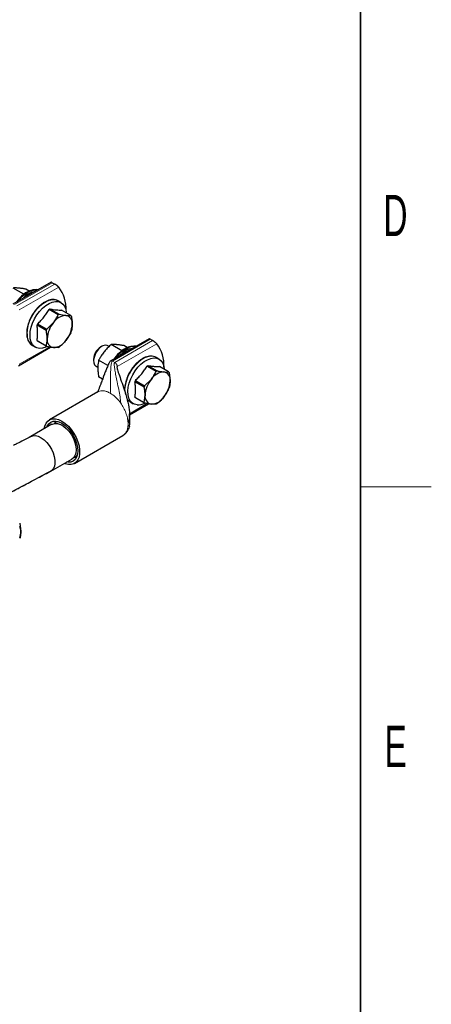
# Model space of a CAD drawing. Header units: millimetres. Extents: x 5 to 418, y 2 to 292.
# Tile 37 of 43: x 379 to 414, y 58 to 142. Entities that reach past the tile are written whole.
import ezdxf

# ---------------------------------------------------------------- set-up
doc = ezdxf.new("R2010")
doc.units = ezdxf.units.MM
doc.layers.add('SLD-0', color=7, linetype='Continuous')
doc.styles.add('SLDTEXTSTYLE0', font='TXT', dxfattribs={"width": 0.605})

msp = doc.modelspace()

# ---------------------------------------------------------------- linework, layer by layer
at = {"color": 7, "linetype": 'Continuous', "lineweight": 25}
for p, q in [((381.7758, 119.5975), (378.5302, 117.7239)), ((381.8727, 119.5565), (382.0754, 119.4395)), ((379.4712, 118.5825), (378.5656, 119.1052)), ((379.909, 118.8472), (379.6263, 119.0104)), ((382.6163, 117.8697), (382.3681, 118.013)), ((382.3778, 116.8247), (381.5993, 117.2741)), ((381.6869, 117.3247), (382.4654, 116.8753)), ((382.4654, 116.8753), (383.0326, 116.7853)), ((383.4385, 116.7883), (382.66, 117.2377)), ((380.6263, 116.0637), (381.4048, 115.6143)), ((381.4048, 115.6143), (381.9719, 116.173)), ((381.361, 115.5013), (380.5825, 115.9508)), ((383.4385, 115.3156), (383.0326, 114.6638)), ((380.5825, 114.6533), (381.361, 114.2039)), ((381.4048, 114.1416), (380.6263, 114.591)), ((390.0744, 114.8069), (386.8295, 112.9336)), ((390.374, 114.6488), (390.1713, 114.7658)), ((379.0203, 112.5163), (381.7322, 114.0819)), ((380.1883, 114.237), (380.4365, 114.0937)), ((382.3778, 114.0546), (381.9719, 114.0515)), ((386.082, 114.1683), (385.9641, 114.1002)), ((386.6936, 114.1534), (386.582, 114.2179)), ((387.7698, 113.7918), (386.8642, 114.3146)), ((388.2076, 114.0565), (387.9249, 114.2197)), ((385.375, 113.0797), (385.375, 112.9436)), ((386.5921, 112.5399), (385.8036, 112.9951)), ((390.9149, 113.079), (390.6667, 113.2223)), ((385.5821, 112.4858), (385.7393, 112.395)), ((390.6764, 112.034), (389.8979, 112.4835)), ((389.9855, 112.534), (390.764, 112.0846)), ((391.7371, 111.9976), (390.9586, 112.447)), ((391.7809, 111.9353), (391.8615, 111.24)), ((386.1348, 111.3896), (385.8036, 111.5808)), ((389.6596, 110.7107), (388.8811, 111.1601)), ((388.9249, 111.273), (389.7034, 110.8236)), ((389.7034, 110.8236), (390.2705, 111.3823)), ((385.7293, 110.2982), (381.6254, 107.9291)), ((391.7371, 110.5249), (391.3312, 109.8732)), ((388.4869, 109.4463), (388.7351, 109.3031)), ((388.8811, 109.8626), (389.6596, 109.4132)), ((389.7034, 109.3509), (388.9249, 109.8003)), ((389.6596, 109.4132), (389.7402, 110.0154)), ((388.4128, 108.3571), (390.0308, 109.2912)), ((381.8404, 107.5567), (380.0514, 106.5239)), ((383.7552, 104.2397), (387.8592, 106.6089)), ((387.8514, 106.6165), (387.8745, 106.6275)), ((381.7513, 103.5794), (383.5402, 104.6121)), ((381.6454, 103.5319), (380.8155, 103.0977)), ((379.1237, 99.1688), (379.2043, 98.4735))]:
    msp.add_line(p, q, dxfattribs=at)
at = {"color": 7, "linetype": 'Continuous', "lineweight": 18}
for p, q in [((378.6744, 117.7102), (381.8727, 119.5565)), ((382.0754, 119.4395), (378.8771, 117.5932)), ((379.0798, 117.2421), (382.4269, 119.1743)), ((386.973, 112.9195), (390.1713, 114.7658)), ((390.374, 114.6488), (387.1757, 112.8025)), ((387.3784, 112.4514), (390.7255, 114.3836)), ((381.6021, 114.1038), (379.0798, 112.6477)), ((386.973, 112.9195), (387.1757, 112.8025)), ((387.1757, 112.8025), (387.2417, 112.7516)), ((387.3784, 112.4514), (387.3784, 112.2467)), ((387.6768, 109.348), (387.6021, 109.45)), ((388.2249, 109.6986), (388.1541, 109.8279)), ((388.3828, 109.5192), (388.2541, 109.6567)), ((389.9008, 109.3131), (388.4053, 108.4498)), ((380.8155, 103.0977), (378.3917, 101.8295))]:
    msp.add_line(p, q, dxfattribs=at)
at = {"color": 7, "linetype": 'Continuous', "lineweight": 25, "flags": 128}
for points in [[(380.6633, 118.9553), (380.4996, 118.9743), (380.2439, 118.9477), (379.9736, 118.858), (379.6974, 118.708), (379.4241, 118.5027), (379.1626, 118.2486), (378.9212, 117.9539), (378.9158, 117.9465)], [(378.98, 117.9835), (379.1882, 118.2338), (379.4498, 118.4879), (379.723, 118.6932), (379.9993, 118.8432), (380.2696, 118.9329), (380.5253, 118.9595), (380.6504, 118.9479)], [(379.9849, 115.0918), (380.0097, 115.424), (380.0832, 115.7741), (380.2031, 116.1308), (380.3656, 116.4827), (380.5653, 116.8186), (380.796, 117.1275), (381.0501, 117.3997), (381.3195, 117.6262), (381.5956, 117.7999), (381.8694, 117.9152), (382.1323, 117.9683), (382.3756, 117.9575), (382.5917, 117.8833), (382.7735, 117.7479), (382.9153, 117.5558), (383.0124, 117.3131), (383.0617, 117.0276), (383.0634, 117.0048)], [(381.4188, 114.1439), (381.3195, 114.0983), (381.0501, 114.0138), (380.796, 113.9925), (380.5653, 114.0352), (380.3656, 114.1404), (380.2031, 114.3048), (380.0832, 114.5231), (380.0097, 114.7883), (379.9849, 115.0918)], [(386.582, 114.2179), (386.5157, 114.2471), (386.3489, 114.262), (386.1624, 114.2094), (385.9699, 114.0932), (385.7857, 113.922), (385.6235, 113.7086), (385.4953, 113.4686), (385.4106, 113.22), (385.3757, 112.9812), (385.3932, 112.7698), (385.4618, 112.6017), (385.5764, 112.4891), (385.5821, 112.4858)], [(388.9619, 114.1646), (388.7982, 114.1836), (388.5425, 114.157), (388.2722, 114.0673), (387.996, 113.9174), (387.7227, 113.712), (387.4612, 113.4579), (387.2198, 113.1632), (387.2144, 113.1558)], [(387.2786, 113.1929), (387.4868, 113.4431), (387.7484, 113.6972), (388.0216, 113.9025), (388.2979, 114.0525), (388.5682, 114.1422), (388.8239, 114.1688), (388.949, 114.1572)], [(389.0543, 109.2045), (388.8283, 109.2578), (388.6343, 109.3731), (388.4787, 109.5469), (388.3663, 109.7736), (388.3007, 110.0458), (388.2842, 110.3548), (388.3172, 110.6907), (388.3987, 111.0427), (388.526, 111.3994), (388.695, 111.7495), (388.9004, 112.0816), (389.1355, 112.385), (389.3927, 112.6501), (389.6639, 112.8683), (389.9402, 113.0326), (390.2128, 113.1377), (390.473, 113.1803), (390.7123, 113.1589), (390.9231, 113.0742), (391.0987, 112.929), (391.2332, 112.728), (391.3226, 112.4776), (391.362, 112.2141)], [(388.4869, 109.4463), (388.3862, 109.5164), (388.3828, 109.5192)], [(381.1987, 107.1862), (381.2417, 107.3967), (381.3421, 107.638), (381.4884, 107.8264), (381.6756, 107.9555), (381.8974, 108.0209), (382.1462, 108.0203), (382.4136, 107.9538), (382.6903, 107.8236)], [(381.4105, 107.3085), (381.4458, 107.3981), (381.5703, 107.5952), (381.7378, 107.7342), (381.9419, 107.8098), (382.1748, 107.8191), (382.4275, 107.7617), (382.6903, 107.6399)], [(382.6903, 107.8236), (382.9671, 107.6343), (383.2344, 107.3921), (383.4832, 107.1054), (383.705, 106.784), (383.8922, 106.4387), (384.0386, 106.0813), (384.139, 105.7241), (384.19, 105.3791), (384.19, 105.0582), (384.139, 104.7722), (384.0386, 104.5308), (383.8922, 104.3424), (383.705, 104.2133), (383.4832, 104.148), (383.2344, 104.1485), (382.9671, 104.215), (382.8985, 104.2417)], [(381.8404, 107.5567), (381.886, 107.5803), (382.0893, 107.6335), (382.3189, 107.619), (382.5647, 107.5375), (382.816, 107.3924), (383.0618, 107.1901), (383.2914, 106.9396), (383.4947, 106.6516), (383.6628, 106.3389), (383.7885, 106.0151), (383.8661, 105.6942), (383.8924, 105.3905), (383.8661, 105.117), (383.7885, 104.8859), (383.6628, 104.7071), (383.5402, 104.6121)], [(382.6903, 107.6399), (382.9531, 107.4583), (383.2058, 107.2239), (383.4387, 106.9457), (383.6428, 106.6345), (383.8103, 106.302), (383.9348, 105.9612), (384.0115, 105.6252), (384.0374, 105.3068), (384.0115, 105.0183), (383.9348, 104.7707), (383.8103, 104.5736), (383.6428, 104.4346), (383.4387, 104.359), (383.2058, 104.3497), (383.1104, 104.364)], [(380.0674, 106.5328), (380.2353, 106.5917), (380.4519, 106.5986), (380.6872, 106.5412), (380.9314, 106.422), (381.1743, 106.2459), (381.4059, 106.0203), (381.6166, 105.7544), (381.7976, 105.4594), (381.9413, 105.1474), (382.0419, 104.8315), (382.0952, 104.5247), (382.0989, 104.2398), (382.0529, 103.9886), (381.959, 103.7815), (381.8213, 103.6271), (381.7513, 103.5794)]]:
    msp.add_lwpolyline(points, dxfattribs=at)
at = {"color": 7, "linetype": 'Continuous', "lineweight": 18, "flags": 128}
for points in [[(380.4304, 118.8208), (380.2447, 118.783), (380.1433, 118.7495)], [(379.7367, 115.2351), (379.7615, 115.5673), (379.835, 115.9173), (379.9549, 116.2741), (380.1174, 116.626), (380.3171, 116.9619), (380.5478, 117.2708), (380.8019, 117.543), (381.0713, 117.7695), (381.3474, 117.9432), (381.6212, 118.0585), (381.8841, 118.1116), (382.1274, 118.1008), (382.3435, 118.0266), (382.3681, 118.013)], [(388.729, 114.0301), (388.5433, 113.9923), (388.4419, 113.9588)], [(388.0725, 110.0775), (388.0526, 110.1891), (388.036, 110.4981), (388.069, 110.834), (388.1505, 111.186), (388.2778, 111.5427), (388.4468, 111.8927), (388.6522, 112.2248), (388.8873, 112.5283), (389.1446, 112.7934), (389.4157, 113.0116), (389.692, 113.1759), (389.9646, 113.281), (390.2248, 113.3235), (390.4641, 113.3021), (390.6667, 113.2223)]]:
    msp.add_lwpolyline(points, dxfattribs=at)
at = {"color": 7, "linetype": 'Continuous', "lineweight": 25}
for centre, radius, start, end in [((380.8253, 116.6922), 2.3296, 104.738755, 148.821657), ((381.0011, 116.66), 2.2588, 112.320552, 137.284781), ((380.0348, 117.3495), 3.0086, 357.064669, 37.339063), ((382.4426, 115.9146), 1.5999, 118.185284, 121.80934), ((383.2211, 115.4652), 1.5999, 118.185284, 121.80934), ((383.1625, 115.0147), 2.7446, 157.529935, 160.058705), ((383.7415, 114.7001), 2.3023, 140.227928, 177.360713), ((383.1145, 115.4186), 1.3691, 93.429538, 146.565085), ((382.9118, 116.1368), 0.6597, 350.748121, 79.453222), ((381.263, 116.1367), 2.3023, 320.227928, 357.360713), ((382.9019, 116.3646), 0.6837, 31.906362, 38.294981), ((380.8215, 115.1247), 1.0904, 174.188818, 234.499002), ((383.941, 114.5653), 2.7446, 157.529935, 160.058705), ((380.9023, 116.3646), 2.7446, 337.529935, 340.058705), ((381.1629, 115.0147), 0.6837, 211.906362, 218.294981), ((382.0926, 114.7), 0.6597, 170.748121, 259.453222), ((381.89, 115.4182), 1.3691, 273.429538, 326.565085), ((388.3335, 112.5588), 3.0086, 357.064669, 37.339063), ((381.9414, 114.5652), 0.6837, 211.906362, 218.294981), ((381.6222, 115.4647), 1.5999, 298.185284, 301.80934), ((386.6249, 113.0384), 1.2506, 121.894859, 178.110517), ((389.1239, 111.9015), 2.3296, 104.738748, 148.821658), ((389.2997, 111.8693), 2.2588, 112.320552, 137.284781), ((390.7412, 111.1239), 1.5999, 118.185284, 121.80934), ((391.4131, 110.6279), 1.3691, 93.429538, 146.565085), ((391.5197, 110.6745), 1.5999, 118.185284, 121.80934), ((391.2104, 111.3461), 0.6597, 350.748121, 79.453222), ((391.2005, 111.5739), 0.6837, 31.906362, 38.294981), ((391.4611, 110.224), 2.7446, 157.529935, 160.058705), ((392.0401, 109.9094), 2.3023, 140.227928, 177.360713), ((389.5616, 111.346), 2.3023, 320.227928, 357.360713), ((392.2396, 109.7746), 2.7446, 157.529935, 160.058705), ((389.2009, 111.5739), 2.7446, 337.529935, 340.058705), ((389.4615, 110.224), 0.6837, 211.906362, 218.294981), ((389.1133, 110.4955), 1.2923, 267.382212, 298.082412), ((390.24, 109.7746), 0.6837, 211.906362, 218.294981), ((390.3912, 109.9094), 0.6597, 170.748121, 259.453222), ((390.1886, 110.6275), 1.3691, 273.429538, 326.565085), ((389.9208, 110.674), 1.5999, 298.185284, 301.80934), ((382.4173, 107.1948), 0.5815, 93.112833, 132.326252), ((383.509, 105.301), 0.5914, 288.006879, 326.543283), ((377.315, 98.5046), 1.8895, 341.982941, 359.056792), ((378.1731, 98.4955), 1.0314, 358.780513, 22.456273)]:
    msp.add_arc(centre, radius, start, end, dxfattribs=at)
at = {"color": 7, "linetype": 'Continuous', "lineweight": 18}
msp.add_arc((386.2903, 107.5842), 2.0074, 356.881452, 3.118548, dxfattribs=at)
at = {"color": 7, "linetype": 'Continuous', "lineweight": 25}
for points, knots in [([(381.8727, 119.5565), (381.8547, 119.5665), (381.8188, 119.5864), (381.7868, 119.5993), (381.7798, 119.5971), (381.7766, 119.5961)], [0, 0, 0, 0, 0.3462441, 0.6912551, 1, 1, 1, 1]), ([(382.4269, 119.1743), (382.4164, 119.1854), (382.3952, 119.2079), (382.3529, 119.2456), (382.3042, 119.2852), (382.2562, 119.3212), (382.211, 119.3531), (382.1715, 119.3798), (382.1318, 119.4055), (382.0995, 119.4254), (382.0816, 119.4359), (382.0754, 119.4395)], [0, 0, 0, 0, 0.1426342, 0.2896798, 0.4274878, 0.5702917, 0.6633911, 0.7589044, 0.8521434, 0.9490961, 1, 1, 1, 1]), ([(379.6263, 119.0104), (379.5878, 119.0172), (379.5083, 119.0314), (379.3912, 119.0505), (379.275, 119.0677), (379.1629, 119.0822), (379.0547, 119.0939), (378.9513, 119.1025), (378.8525, 119.1079), (378.7592, 119.1102), (378.6625, 119.1098), (378.6005, 119.1069), (378.5656, 119.1052)], [0, 0, 0, 0, 0.0899804, 0.1860887, 0.2823171, 0.3789798, 0.4758209, 0.5745607, 0.6735044, 0.7730079, 0.87267, 1, 1, 1, 1]), ([(382.483, 117.9259), (382.4431, 117.9586), (382.3442, 118.0396), (382.1544, 118.1075), (381.9298, 118.1332), (381.6981, 118.1066), (381.4626, 118.0341), (381.2292, 117.9202), (381.0043, 117.7719), (380.7906, 117.5945), (380.6073, 117.4101), (380.4521, 117.2272), (380.3, 117.0257), (380.2051, 116.8703), (380.1482, 116.7773)], [0, 0, 0, 0, 0.0671828, 0.1664946, 0.2596062, 0.3521883, 0.4434683, 0.5331052, 0.6205406, 0.7042503, 0.787734, 0.8487511, 0.9094706, 1, 1, 1, 1]), ([(380.6263, 116.0637), (380.7193, 116.1555), (380.9058, 116.3396), (381.1618, 116.6353), (381.3551, 116.895), (381.4983, 117.1096), (381.5656, 117.2193), (381.5993, 117.2741)], [0, 0, 0, 0, 0.2476057, 0.4964648, 0.7468409, 0.8733339, 1, 1, 1, 1]), ([(381.6869, 117.3247), (381.7798, 117.31), (381.9662, 117.2805), (382.2222, 117.2515), (382.4155, 117.2394), (382.5588, 117.2363), (382.6262, 117.2373), (382.66, 117.2377)], [0, 0, 0, 0, 0.2472414, 0.4960187, 0.7468409, 0.8728708, 1, 1, 1, 1]), ([(381.9719, 116.173), (382.0115, 116.2241), (382.0909, 116.3267), (382.1963, 116.4882), (382.2763, 116.6265), (382.3358, 116.7392), (382.3638, 116.7962), (382.3778, 116.8247)], [0, 0, 0, 0, 0.2471218, 0.4960173, 0.7472812, 0.8735361, 1, 1, 1, 1]), ([(380.1482, 116.7773), (380.0882, 116.6663), (380.004, 116.5105), (379.9049, 116.2735), (379.8328, 116.0721), (379.7679, 115.8348), (379.723, 115.593), (379.7016, 115.3508), (379.7067, 115.116), (379.7401, 114.894), (379.8031, 114.6889), (379.8986, 114.5063), (380.0158, 114.3567), (380.1149, 114.29), (380.1594, 114.26)], [0, 0, 0, 0, 0.1137604, 0.1595755, 0.2350147, 0.3122552, 0.3940492, 0.4782537, 0.5641729, 0.6514363, 0.7400276, 0.8303985, 0.9236708, 1, 1, 1, 1]), ([(383.0326, 116.7853), (383.0721, 116.7822), (383.1514, 116.7762), (383.2568, 116.7749), (383.3534, 116.7785), (383.4101, 116.785), (383.4385, 116.7883)], [0, 0, 0, 0, 0.2469561, 0.4952833, 0.7471831, 1, 1, 1, 1]), ([(383.4823, 116.726), (383.4883, 116.6962), (383.5062, 116.6069), (383.5309, 116.4593), (383.5521, 116.2846), (383.5617, 116.1418), (383.5626, 116.0586), (383.5629, 116.0307)], [0, 0, 0, 0, 0.12398745, 0.37252037, 0.62217826, 0.87359473, 1, 1, 1, 1]), ([(383.5629, 116.0307), (383.5618, 115.9772), (383.5597, 115.8697), (383.5431, 115.7165), (383.5218, 115.5937), (383.5006, 115.4983), (383.4884, 115.4518), (383.4823, 115.4285)], [0, 0, 0, 0, 0.2471218, 0.4960173, 0.7472812, 0.8735361, 1, 1, 1, 1]), ([(380.5825, 114.6533), (380.5895, 114.7028), (380.6035, 114.8018), (380.6185, 114.955), (380.6281, 115.1122), (380.6313, 115.2734), (380.6281, 115.438), (380.6186, 115.6059), (380.6036, 115.7769), (380.5895, 115.8928), (380.5825, 115.9508)], [0, 0, 0, 0, 0.1245488, 0.2492466, 0.3745041, 0.5, 0.6244574, 0.7491579, 0.874495, 1, 1, 1, 1]), ([(381.4416, 114.8061), (381.4405, 114.8608), (381.4384, 114.9707), (381.4218, 115.1431), (381.4005, 115.2905), (381.3792, 115.4105), (381.3671, 115.471), (381.361, 115.5013)], [0, 0, 0, 0, 0.2471218, 0.4960173, 0.7472812, 0.8735361, 1, 1, 1, 1]), ([(381.361, 114.2039), (381.3669, 114.2267), (381.3849, 114.2953), (381.4096, 114.4144), (381.4308, 114.5646), (381.4404, 114.6963), (381.4413, 114.7786), (381.4416, 114.8061)], [0, 0, 0, 0, 0.1239874, 0.3725204, 0.6221783, 0.8735947, 1, 1, 1, 1]), ([(383.0326, 114.6638), (382.9909, 114.6139), (382.9073, 114.5137), (382.7686, 114.3714), (382.646, 114.2577), (382.544, 114.1695), (382.4916, 114.1266), (382.4654, 114.1051)], [0, 0, 0, 0, 0.2471218, 0.4960173, 0.7472812, 0.8735361, 1, 1, 1, 1]), ([(390.1713, 114.7658), (390.1533, 114.7758), (390.1174, 114.7957), (390.0854, 114.8086), (390.0784, 114.8065), (390.0752, 114.8055)], [0, 0, 0, 0, 0.3462441, 0.6912551, 1, 1, 1, 1]), ([(390.7255, 114.3836), (390.715, 114.3947), (390.6938, 114.4172), (390.6515, 114.4549), (390.6028, 114.4945), (390.5548, 114.5305), (390.5096, 114.5625), (390.4701, 114.5891), (390.4304, 114.6148), (390.3981, 114.6347), (390.3802, 114.6452), (390.374, 114.6488)], [0, 0, 0, 0, 0.1426342, 0.2896798, 0.4274878, 0.5702917, 0.6633911, 0.7589044, 0.8521434, 0.9490961, 1, 1, 1, 1]), ([(381.9719, 114.0515), (381.9303, 114.0558), (381.8468, 114.0642), (381.708, 114.0848), (381.561, 114.1102), (381.4569, 114.1311), (381.4048, 114.1416)], [0, 0, 0, 0, 0.2469561, 0.4952833, 0.7471831, 1, 1, 1, 1]), ([(386.8642, 114.3146), (386.8197, 114.2738), (386.6859, 114.1513), (386.5159, 113.9797), (386.3553, 113.7996), (386.2396, 113.6587), (386.1295, 113.5127), (386.0258, 113.3629), (385.9155, 113.1906), (385.8446, 113.0668), (385.8036, 112.9951)], [0, 0, 0, 0, 0.10436672, 0.31346414, 0.41852274, 0.52584026, 0.63342318, 0.74175631, 0.85030811, 1, 1, 1, 1]), ([(387.9249, 114.2197), (387.8864, 114.2266), (387.8069, 114.2407), (387.6899, 114.2598), (387.5736, 114.277), (387.4615, 114.2916), (387.3533, 114.3032), (387.2499, 114.3118), (387.1511, 114.3172), (387.0579, 114.3195), (386.9611, 114.3191), (386.8991, 114.3162), (386.8642, 114.3146)], [0, 0, 0, 0, 0.0899804, 0.1860887, 0.2823171, 0.3789798, 0.4758209, 0.5745607, 0.6735044, 0.7730079, 0.87267, 1, 1, 1, 1]), ([(385.8036, 112.9951), (385.7955, 112.9511), (385.7714, 112.8188), (385.7495, 112.634), (385.7387, 112.4404), (385.737, 112.2894), (385.7419, 112.1331), (385.7534, 111.9729), (385.7727, 111.7891), (385.7922, 111.6572), (385.8036, 111.5808)], [0, 0, 0, 0, 0.1043667, 0.3134641, 0.4185227, 0.5258403, 0.6334232, 0.7417563, 0.8503081, 1, 1, 1, 1]), ([(386.8295, 112.9336), (386.8145, 112.9221), (386.7384, 112.8637), (386.6361, 112.6465), (386.5059, 112.3499), (386.3753, 112.0175), (386.2932, 111.8081), (386.2563, 111.7107), (386.2549, 111.7071)], [0, 0, 0, 0, 0.0416719, 0.2114319, 0.505879, 0.7704231, 0.991488, 1, 1, 1, 1]), ([(390.7905, 113.1285), (390.7478, 113.1637), (390.6461, 113.2473), (390.4531, 113.3169), (390.2284, 113.3425), (389.9967, 113.316), (389.7612, 113.2434), (389.5279, 113.1294), (389.3027, 112.9815), (389.0898, 112.8027), (388.9473, 112.665), (388.8786, 112.5837), (388.8728, 112.5769)], [0, 0, 0, 0, 0.0900585, 0.2141601, 0.3305138, 0.4462058, 0.5602707, 0.6722824, 0.7815431, 0.886148, 0.9904706, 1, 1, 1, 1]), ([(387.3784, 112.4514), (387.3746, 112.4483), (387.366, 112.4413), (387.3582, 112.4199), (387.3532, 112.3602), (387.3772, 112.2403), (387.4302, 112.054), (387.5465, 111.7092), (387.7361, 111.1896), (387.9911, 110.4618), (388.2394, 109.6541), (388.3954, 108.8827), (388.4527, 108.2179), (388.3437, 107.8559), (388.2947, 107.6934)], [0, 0, 0, 0, 0.0034633, 0.0076788, 0.0163022, 0.0458253, 0.0885627, 0.1428318, 0.2782157, 0.4361215, 0.6202175, 0.7917782, 0.9065179, 1, 1, 1, 1]), ([(388.4468, 111.9866), (388.387, 111.8756), (388.303, 111.7198), (388.2099, 111.4997), (388.1737, 111.3938), (388.1534, 111.3343)], [0, 0, 0, 0, 0.5212508, 0.7311759, 1, 1, 1, 1]), ([(388.8728, 112.5769), (388.832, 112.5301), (388.7448, 112.4299), (388.5988, 112.2348), (388.5037, 112.0796), (388.4468, 111.9866)], [0, 0, 0, 0, 0.2609031, 0.5576167, 1, 1, 1, 1]), ([(388.9249, 111.273), (389.0178, 111.3647), (389.2042, 111.5486), (389.4602, 111.8443), (389.6535, 112.104), (389.7968, 112.3187), (389.8641, 112.4284), (389.8979, 112.4835)], [0, 0, 0, 0, 0.2472414, 0.4960187, 0.7468409, 0.8728708, 1, 1, 1, 1]), ([(389.9855, 112.534), (390.0327, 112.5264), (390.127, 112.5111), (390.2634, 112.4916), (390.395, 112.4752), (390.5205, 112.4624), (390.6394, 112.4533), (390.7517, 112.4479), (390.8585, 112.4457), (390.9252, 112.4466), (390.9586, 112.447)], [0, 0, 0, 0, 0.1245488, 0.2492466, 0.3745041, 0.5, 0.6244574, 0.7491579, 0.874495, 1, 1, 1, 1]), ([(390.2705, 111.3823), (390.31, 111.4334), (390.3894, 111.5358), (390.4947, 111.6973), (390.5914, 111.8634), (390.648, 111.9771), (390.6764, 112.034)], [0, 0, 0, 0, 0.2469561, 0.4952833, 0.7471831, 1, 1, 1, 1]), ([(390.764, 112.0846), (390.7897, 112.0794), (390.8669, 112.0638), (390.9916, 112.0405), (391.1347, 112.0174), (391.2472, 112.0027), (391.3101, 111.9966), (391.3312, 111.9946)], [0, 0, 0, 0, 0.1239874, 0.3725204, 0.6221783, 0.8735947, 1, 1, 1, 1]), ([(391.3312, 111.9946), (391.3707, 111.9916), (391.4501, 111.9855), (391.5556, 111.9842), (391.6356, 111.9874), (391.6951, 111.9925), (391.7231, 111.9959), (391.7371, 111.9976)], [0, 0, 0, 0, 0.2471218, 0.4960173, 0.7472812, 0.8735361, 1, 1, 1, 1]), ([(386.2549, 111.7071), (386.2181, 111.6105), (386.1312, 111.3822), (386.0153, 111.0682), (385.9028, 110.7665), (385.8227, 110.5592), (385.7649, 110.4188), (385.7306, 110.3385), (385.7142, 110.2996), (385.7203, 110.3003), (385.7223, 110.3005)], [0, 0, 0, 0, 0.1572227, 0.3719114, 0.5160858, 0.673462, 0.7562899, 0.8451094, 0.9472812, 1, 1, 1, 1]), ([(388.1534, 111.3343), (388.1473, 111.3173), (388.1127, 111.2221), (388.0675, 111.0441), (388.0218, 110.8026), (388.0001, 110.5765), (388.0061, 110.4397), (388.0088, 110.3786)], [0, 0, 0, 0, 0.0511491, 0.2867411, 0.5362216, 0.7930544, 1, 1, 1, 1]), ([(388.8811, 109.8626), (388.8942, 109.9616), (388.9205, 110.16), (388.933, 110.4775), (388.9224, 110.7555), (388.9024, 110.9846), (388.8882, 111.1016), (388.8811, 111.1601)], [0, 0, 0, 0, 0.2476057, 0.4964648, 0.7468409, 0.8733339, 1, 1, 1, 1]), ([(391.8615, 111.24), (391.8604, 111.1865), (391.8583, 111.079), (391.8417, 110.9258), (391.8204, 110.803), (391.7992, 110.7076), (391.787, 110.6611), (391.7809, 110.6378)], [0, 0, 0, 0, 0.2471218, 0.4960173, 0.7472812, 0.8735361, 1, 1, 1, 1]), ([(389.7402, 110.0154), (389.7391, 110.0702), (389.737, 110.1801), (389.7204, 110.3525), (389.6991, 110.4998), (389.6779, 110.6198), (389.6657, 110.6803), (389.6596, 110.7107)], [0, 0, 0, 0, 0.2471218, 0.4960173, 0.7472812, 0.8735361, 1, 1, 1, 1]), ([(388.245, 109.6678), (388.2707, 109.6309), (388.3083, 109.577), (388.3599, 109.5415), (388.3762, 109.5304)], [0, 0, 0, 0, 0.6860219, 1, 1, 1, 1]), ([(390.2705, 109.2608), (390.2288, 109.2651), (390.1452, 109.2736), (390.0065, 109.2941), (389.8839, 109.3155), (389.7819, 109.3349), (389.7296, 109.3456), (389.7034, 109.3509)], [0, 0, 0, 0, 0.2471218, 0.4960173, 0.7472812, 0.8735361, 1, 1, 1, 1]), ([(391.3312, 109.8732), (391.2895, 109.8233), (391.2061, 109.7232), (391.0673, 109.581), (390.9203, 109.444), (390.8162, 109.3577), (390.764, 109.3145)], [0, 0, 0, 0, 0.2469561, 0.4952833, 0.7471831, 1, 1, 1, 1]), ([(390.6764, 109.2639), (390.6627, 109.2622), (390.6214, 109.2571), (390.5461, 109.2518), (390.4455, 109.2504), (390.3522, 109.2541), (390.291, 109.2592), (390.2705, 109.2608)], [0, 0, 0, 0, 0.1239874, 0.3725204, 0.6221783, 0.8735947, 1, 1, 1, 1]), ([(388.4198, 107.3331), (388.422, 107.3446), (388.4272, 107.3724), (388.4366, 107.492), (388.4441, 107.7386), (388.4418, 108.0835), (388.416, 108.3377), (388.4047, 108.4494)], [0, 0, 0, 0, 0.0417652, 0.1009918, 0.3567644, 0.7173328, 1, 1, 1, 1]), ([(387.8785, 106.6202), (387.9012, 106.6342), (387.9475, 106.6626), (388.032, 106.731), (388.1193, 106.8144), (388.2409, 106.9512), (388.3514, 107.1355), (388.3985, 107.2716), (388.4199, 107.3334)], [0, 0, 0, 0, 0.09256906, 0.18822254, 0.29827078, 0.42974182, 0.74096074, 1, 1, 1, 1]), ([(388.2947, 107.475), (388.3408, 107.4356), (388.4256, 107.3629), (388.4155, 107.3465), (388.4108, 107.3391)], [0, 0, 0, 0, 0.5426469, 1, 1, 1, 1]), ([(380.0664, 106.5323), (379.8508, 106.4173), (379.4612, 106.2095), (378.9696, 105.954), (378.6956, 105.8162), (378.5972, 105.7666)], [0, 0, 0, 0, 0.4425313, 0.7996107, 1, 1, 1, 1]), ([(380.647, 103.0095), (380.842, 103.1113), (381.2329, 103.3155), (381.6245, 103.5228), (381.8208, 103.6267)], [0, 0, 0, 0, 0.4988237, 1, 1, 1, 1]), ([(378.4262, 101.8257), (378.549, 101.8917), (378.7921, 102.0222), (379.1687, 102.224), (379.6033, 102.4563), (380.1575, 102.7515), (380.5794, 102.9735), (380.8155, 103.0977)], [0, 0, 0, 0, 0.1574425, 0.3114042, 0.4813821, 0.709732, 1, 1, 1, 1]), ([(379.2043, 98.4735), (379.2032, 98.42), (379.2012, 98.3127), (379.1845, 98.1596), (379.1593, 98.0116), (379.1356, 97.9182), (379.1237, 97.8713)], [0, 0, 0, 0, 0.2469561, 0.4952833, 0.7471831, 1, 1, 1, 1])]:
    msp.add_open_spline(points, degree=3, knots=knots, dxfattribs=at)
at = {"color": 7, "linetype": 'Continuous', "lineweight": 18}
for points, knots in [([(386.7915, 110.1912), (386.7968, 110.2901), (386.8086, 110.5112), (386.808, 110.9364), (386.8089, 111.4132), (386.8142, 111.8835), (386.831, 112.2972), (386.8595, 112.6099), (386.8991, 112.8006), (386.9393, 112.8905), (386.9629, 112.9108), (386.973, 112.9195)], [0, 0, 0, 0, 0.1303521, 0.2913201, 0.4676123, 0.6426499, 0.7822057, 0.8962355, 0.9669328, 0.9859008, 1, 1, 1, 1]), ([(386.8295, 112.9335), (386.8296, 112.9336), (386.8443, 112.9505), (386.8952, 112.9525), (386.9471, 112.9305), (386.973, 112.9195)], [0, 0, 0, 0, 0.0018321, 0.500916, 1, 1, 1, 1]), ([(387.1757, 112.8025), (387.1695, 112.7974), (387.1552, 112.7859), (387.1401, 112.7516), (387.1243, 112.6738), (387.1283, 112.4679), (387.178, 112.1253), (387.2671, 111.6574), (387.3824, 111.1088), (387.5055, 110.5097), (387.6217, 109.9179), (387.6598, 109.5236), (387.6768, 109.348)], [0, 0, 0, 0, 0.0070991, 0.0161411, 0.0348424, 0.0819148, 0.2037604, 0.3426684, 0.4976105, 0.686255, 0.8602833, 1, 1, 1, 1]), ([(386.7915, 110.1912), (386.697, 110.2398), (386.5078, 110.337), (386.2332, 110.4009), (385.982, 110.3943), (385.8116, 110.355), (385.7396, 110.3001), (385.7294, 110.2922)], [0, 0, 0, 0, 0.2400406, 0.4800813, 0.7201219, 0.9601625, 1, 1, 1, 1]), ([(387.8745, 106.6275), (387.8904, 106.6344), (387.989, 106.6779), (388.1184, 106.8448), (388.2535, 107.1178), (388.281, 107.3559), (388.2947, 107.475)], [0, 0, 0, 0, 0.0599404, 0.3732936, 0.6866468, 1, 1, 1, 1])]:
    msp.add_open_spline(points, degree=3, knots=knots, dxfattribs=at)
for points in [[(387.2417, 112.7516), (387.2609, 112.7306), (387.2993, 112.6886), (387.3431, 112.6097), (387.3728, 112.5272), (387.3766, 112.4767), (387.3784, 112.4514)], [(387.6021, 109.45), (387.4754, 109.6021), (387.2222, 109.9063), (386.9351, 110.0963), (386.7915, 110.1912)], [(388.2947, 107.6934), (388.2808, 107.8283), (388.253, 108.0979), (388.1207, 108.5285), (387.9326, 108.9558), (387.7621, 109.2173), (387.6768, 109.348)]]:
    msp.add_open_spline(points, degree=3, dxfattribs=at)
at = {"layer": 'SLD-0', "lineweight": 35}
msp.add_line((408, 12), (408, 282.5), dxfattribs=at)
at = {"layer": 'SLD-0', "lineweight": 18}
msp.add_line((408, 102.25), (414, 102.25), dxfattribs=at)

# ---------------------------------------------------------------- texts
at = {"layer": 'SLD-0', "char_height": 3.5, "attachment_point": 2, "style": 'SLDTEXTSTYLE0'}
for s, insert in [('D', (410.9597, 127.0011)), ('E', (410.9816, 82.0011))]:
    msp.add_mtext(s, dxfattribs=dict(at, insert=insert))

doc.saveas('drawing.dxf')
